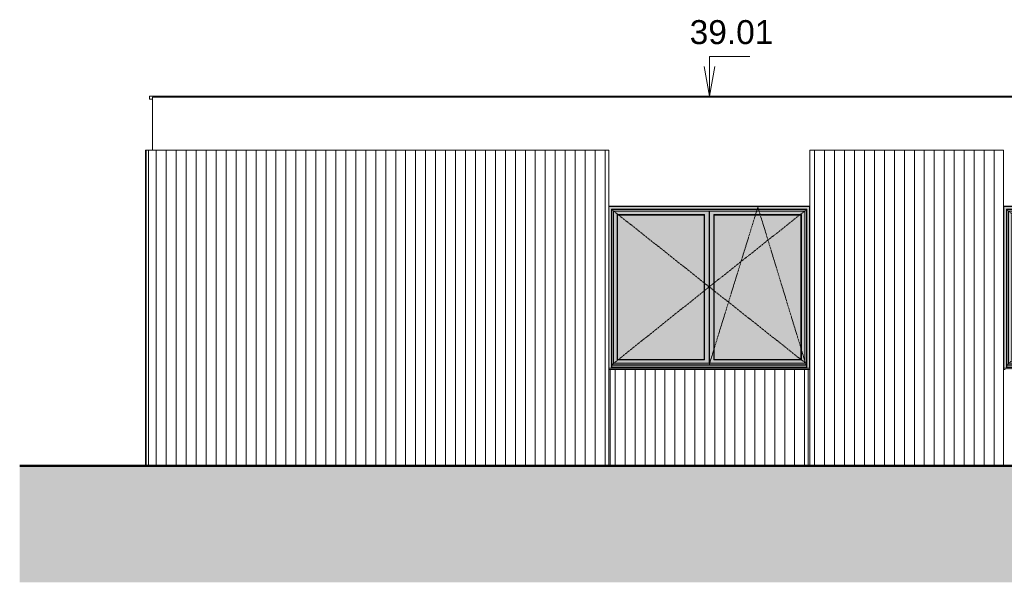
# Model space of a CAD drawing. Header units: millimetres. Extents: x -48837 to 98707, y -908 to 19261.
# Tile 124 of 143: x 16395 to 26266, y -908 to 4731. Entities that reach past the tile are written whole.
import ezdxf

# ---------------------------------------------------------------- set-up
doc = ezdxf.new("R2010")
doc.units = ezdxf.units.MM
doc.linetypes.add('Centre', pattern=[31.75, 6.35, -4.75, 15.9, -4.75])
for name, color, linetype, lineweight in [('A-DETL-GENF', 92, 'Continuous', 9), ('A-DETL-WIDE', 214, 'Continuous', 50), ('A-GENM', 13, 'Continuous', 9), ('A-GLAZ', 151, 'Continuous', 9), ('A-WALL', 113, 'Continuous', 9), ('A-WALL-PATT', 111, 'Continuous', 9), ('G-ANNO-DIMS', 111, 'Continuous', 9)]:
    doc.layers.add(name, color=color, linetype=linetype, lineweight=lineweight)
doc.styles.add('Arial', font='arial.ttf', dxfattribs={"height": 240})
pattern_1 = [(90, (58964, 6430), (-100, 6e-15), [])]

# ---------------------------------------------------------------- blocks, each defined once
blk = doc.blocks.new('Accrotère R_1 - Accrotère R_1-1333940-Coupe 2')
at = {"layer": 'A-GENM'}
for p, q in [((-53731.2, 3933.3), (-53731.2, 3963.3)), ((-38549.1, 3963.3), (-53731.2, 3963.3)), ((-53731.2, 3933.3), (-53701.2, 3933.3))]:
    blk.add_line(p, q, dxfattribs=at)
blk = doc.blocks.new('2 Vantaux - 200 x 160-1522796-Coupe 2')
at = {"layer": 'A-GLAZ'}
for points in [[(-41265.2, 1237.2), (-41265.2, 2859.5), (-41267.1, 2861.3), (-41267.1, 1237.3)], [(-39597.5, 2859.5), (-39252.9, 2859.5), (-39252.9, 2861.3), (-41267.1, 2861.3), (-41265.2, 2859.5), (-40883.6, 2859.5)], [(-41265.2, 1237.2), (-41237.9, 1237.2), (-41237.9, 2832.2), (-39280.2, 2832.2), (-39280.2, 1237.2), (-39252.9, 1237.2), (-39252.9, 2859.5), (-41265.2, 2859.5), (-41265.2, 1237.2)], [(-41237.9, 1237.2), (-41234.7, 1237.6), (-41234.7, 2829), (-41237.9, 2832.2), (-41237.9, 1237.3)], [(-40883.6, 2829), (-39283.4, 2829), (-39280.2, 2832.2), (-41237.9, 2832.2), (-41234.7, 2829)], [(-41183.1, 1322.7), (-41179.1, 1326.8), (-41179.1, 2773.3), (-41183.1, 2777.4), (-41183.1, 1326.8)], [(-40883.6, 2773.3), (-40309.1, 2773.3), (-40305, 2777.4), (-41183.1, 2777.4), (-41179.1, 2773.3)], [(-40305, 1322.7), (-40305, 2777.4), (-40309.1, 2773.3), (-40309.1, 1326.8)], [(-40259.1, 1286.8), (-40259.1, 2813.3), (-40260.6, 2813.3), (-40260.6, 1286.8)], [(-40259.1, 1286.8), (-40257.6, 1286.8), (-40257.6, 2813.3), (-40259.1, 2813.3), (-40259.1, 1334.5)], [(-40213.1, 1322.7), (-40209.1, 1326.8), (-40209.1, 2773.3), (-40213.1, 2777.4), (-40213.1, 1326.8)], [(-39597.5, 2773.3), (-39339.1, 2773.3), (-39335, 2777.4), (-40213.1, 2777.4), (-40209.1, 2773.3)], [(-39335, 1322.7), (-39335, 2777.4), (-39339.1, 2773.3), (-39339.1, 1326.8)], [(-39280.2, 1237.2), (-39280.2, 2832.2), (-39283.4, 2829), (-39283.4, 1237.3)], [(-40309.1, 1322.7), (-40305, 1322.7), (-40309.1, 1326.8), (-41179.1, 1326.8), (-41183.1, 1322.7), (-40562.1, 1322.7)], [(-39339.1, 1322.7), (-39335, 1322.7), (-39339.1, 1326.8), (-40209.1, 1326.8), (-40213.1, 1322.7), (-39436.7, 1322.7)], [(-41265.2, 1236.8), (-39283.4, 1237.6), (-39284.1, 1247.3), (-41234.7, 1246.8), (-41234.7, 1237.3), (-41237.9, 1237.2), (-41267.1, 1236.8)], [(-39267.9, 1224.3), (-39252.9, 1224.3), (-39252.9, 1236.8), (-41267.1, 1236.8), (-41267.1, 1224.3), (-39276, 1224.3)], [(-39436.7, 1248.3), (-39283.4, 1248.3), (-39283.4, 1267.2), (-41234.7, 1267.2), (-41234.7, 1248.3), (-39597.5, 1248.3)], [(-40562.1, 1267.2), (-39284.1, 1267.7), (-39284.1, 1270.6), (-41234.1, 1270.6), (-41234.1, 1267.2), (-40883.6, 1267.2)], [(-39284.1, 1247.3), (-39284.1, 1248.3), (-39436.7, 1247.3)]]:
    blk.add_hatch(color=254, dxfattribs=at).paths.add_polyline_path(points)
h = blk.add_hatch(color=254, dxfattribs=at)
h.paths.add_polyline_path([(-41234.1, 1270.6), (-39284.1, 1270.6), (-39284.1, 2828.3), (-41234.1, 2828.3), (-41234.1, 1334.5)])
h.paths.add_polyline_path([(-40883.6, 1286.8), (-41219.1, 1286.8), (-41219.1, 2813.3), (-39299.1, 2813.3), (-39299.1, 1286.8), (-40562.1, 1286.8)])
h = blk.add_hatch(color=254, dxfattribs=at)
h.paths.add_polyline_path([(-41219.1, 1286.8), (-40260.6, 1286.8), (-40260.8, 2813.3), (-41219.1, 2813.3), (-41219.1, 1334.5)])
h.paths.add_polyline_path([(-40562.1, 1322.7), (-41183.1, 1322.7), (-41183.1, 2777.4), (-40305, 2777.4), (-40305, 1322.7)])
h = blk.add_hatch(color=254, dxfattribs=at)
h.paths.add_polyline_path([(-41179.1, 1326.8), (-40309.1, 1326.8), (-40309.1, 2773.3), (-41179.1, 2773.3), (-41179.1, 1334.5)])
h.paths.add_polyline_path([(-39597.5, 1326.8), (-39339.1, 1326.8), (-39339.1, 2773.3), (-40209.1, 2773.3), (-40209.1, 1326.8)])
h = blk.add_hatch(color=254, dxfattribs=at)
h.paths.add_polyline_path([(-39597.5, 1286.8), (-39299.1, 1286.8), (-39299.1, 2813.3), (-40257.6, 2813.3), (-40257.3, 1286.8), (-40081.1, 1286.8)])
h.paths.add_polyline_path([(-39335, 1322.7), (-40213.1, 1322.7), (-40213.1, 2777.4), (-39335, 2777.4), (-39335, 1334.5)])
h = blk.add_hatch(color=254, dxfattribs=at)
h.paths.add_polyline_path([(-41234.7, 1246.8), (-41234.1, 1246.9), (-41234.7, 1248.3)])
h.paths.add_polyline_path([(-41234.7, 1267.6), (-41234.1, 1267.7), (-41234.7, 1267.7)])
for p, q in [((-41265.2, 2859.5), (-41267.1, 2861.3)), ((-41267.1, 2861.3), (-39252.9, 2861.3)), ((-41265.2, 1237.2), (-41265.2, 2859.5)), ((-39252.9, 2859.5), (-41265.2, 2859.5)), ((-41237.9, 1237.2), (-41237.9, 2832.2)), ((-41234.7, 2829), (-41237.9, 2832.2)), ((-41237.9, 2832.2), (-39280.2, 2832.2)), ((-41234.1, 2828.3), (-41234.7, 2829)), ((-41234.7, 2829), (-41234.7, 1237.3)), ((-41234.7, 2829), (-39283.4, 2829)), ((-41234.1, 2828.3), (-41234.1, 1267.7)), ((-39284.1, 2828.3), (-41234.1, 2828.3)), ((-41219.1, 2813.3), (-41219.1, 1286.8)), ((-41219.1, 2813.3), (-39299.1, 2813.3)), ((-41179.1, 2773.3), (-41183.1, 2777.4)), ((-41183.1, 1322.7), (-41183.1, 2777.4)), ((-41183.1, 2777.4), (-40305, 2777.4)), ((-41179.1, 2773.3), (-41179.1, 1326.8)), ((-41179.1, 2773.3), (-40309.1, 2773.3)), ((-40305, 2777.4), (-40309.1, 2773.3)), ((-40309.1, 1326.8), (-40309.1, 2773.3)), ((-40305, 1322.7), (-40305, 2777.4)), ((-40260.6, 2813.3), (-40260.6, 1286.8)), ((-40259.1, 1286.8), (-40259.1, 2813.3)), ((-40259.1, 2813.3), (-40259.1, 1286.8)), ((-40257.6, 2813.3), (-40257.6, 1286.8)), ((-40209.1, 2773.3), (-40213.1, 2777.4)), ((-40213.1, 1322.7), (-40213.1, 2777.4)), ((-40213.1, 2777.4), (-39335, 2777.4)), ((-40209.1, 1326.8), (-40209.1, 2773.3)), ((-40209.1, 2773.3), (-39339.1, 2773.3)), ((-39335, 2777.4), (-39339.1, 2773.3)), ((-39339.1, 2773.3), (-39339.1, 1326.8)), ((-39335, 1322.7), (-39335, 2777.4)), ((-39299.1, 1286.8), (-39299.1, 2813.3)), ((-39283.4, 2829), (-39284.1, 2828.3)), ((-39284.1, 1267.7), (-39284.1, 2828.3)), ((-39280.2, 2832.2), (-39283.4, 2829)), ((-39283.4, 1237.3), (-39283.4, 2829)), ((-39280.2, 2832.2), (-39280.2, 1237.2)), ((-41219.1, 1286.8), (-39299.1, 1286.8)), ((-41179.1, 1326.8), (-41183.1, 1322.7)), ((-40305, 1322.7), (-41183.1, 1322.7)), ((-41179.1, 1326.8), (-40309.1, 1326.8)), ((-40309.1, 1326.8), (-40305, 1322.7)), ((-40209.1, 1326.8), (-40213.1, 1322.7)), ((-39335, 1322.7), (-40213.1, 1322.7)), ((-39339.1, 1326.8), (-40209.1, 1326.8)), ((-39339.1, 1326.8), (-39335, 1322.7)), ((-41265.2, 1237.2), (-41267.1, 1237.3)), ((-39252.9, 1236.8), (-41267.1, 1236.8)), ((-41252.1, 1224.3), (-41267.1, 1224.3)), ((-41237.9, 1237.2), (-41265.2, 1237.2)), ((-41234.7, 1237.3), (-41237.9, 1237.2)), ((-41234.1, 1267.7), (-41234.7, 1267.6)), ((-39283.4, 1267.2), (-41234.7, 1267.2)), ((-41234.7, 1248.3), (-39283.4, 1248.3)), ((-39284.1, 1270.6), (-41234.1, 1270.6)), ((-41234.1, 1248.3), (-41234.1, 1246.8)), ((-39284.1, 1247.3), (-41234.1, 1247.3)), ((-39283.4, 1267.6), (-39284.1, 1267.7)), ((-39284.1, 1246.8), (-39284.1, 1248.3)), ((-39280.2, 1237.2), (-39283.4, 1237.3)), ((-39252.9, 1237.2), (-39280.2, 1237.2)), ((-39252.9, 1224.3), (-39267.9, 1224.3))]:
    blk.add_line(p, q, dxfattribs=at)
at = {"layer": 'A-GLAZ', "linetype": 'Centre'}
for p, q in [((-41227.6, 2821.8), (-40259.1, 2053.3)), ((-39289.1, 2823.3), (-40259.1, 2053.3)), ((-40257.6, 1278.3), (-39771.2, 2853.3)), ((-39771.2, 2853.3), (-39290.6, 1278.3)), ((-40259.1, 2053.3), (-41227.6, 1278.3)), ((-40259.1, 2053.3), (-39289.1, 1285.3))]:
    blk.add_line(p, q, dxfattribs=at)
blk = doc.blocks.new('2 Vantaux - 200 x 160-V38-Coupe 2')
at = {"layer": 'A-GLAZ'}
for points in [[(-47111.9, 2859.5), (-47110.4, 2861.3), (-49124.6, 2861.3), (-49124.2, 2859.5), (-47314.3, 2859.5)], [(-49124.2, 1237.2), (-49096.9, 1237.2), (-49096.9, 2832.2), (-47139.2, 2832.2), (-47139.2, 1237.2), (-47111.9, 1237.2), (-47111.9, 2859.5), (-49124.2, 2859.5), (-49124.2, 1237.2)], [(-49096.9, 1237.2), (-49093.7, 1237.6), (-49093.7, 2829), (-49096.9, 2832.2), (-49096.9, 1237.3)], [(-48600.4, 2829), (-47142.4, 2829), (-47139.2, 2832.2), (-49096.9, 2832.2), (-49093.7, 2829)], [(-49042.1, 1322.7), (-49038, 1326.8), (-49038, 2773.3), (-49042.1, 2777.4), (-49042.1, 1326.8)], [(-48600.4, 2773.3), (-48168, 2773.3), (-48164, 2777.4), (-49042.1, 2777.4), (-49038, 2773.3)], [(-48164, 1322.7), (-48164, 2777.4), (-48168, 2773.3), (-48168, 1326.8)], [(-48118.1, 1286.8), (-48118, 1286.8), (-48118, 2813.3), (-48119.5, 2813.3), (-48119.5, 1286.8)], [(-48118, 1286.8), (-48116.5, 1286.8), (-48116.5, 2813.3), (-48118, 2813.3), (-48118, 1334.5)], [(-48072.1, 1322.7), (-48068, 1326.8), (-48068, 2773.3), (-48072.1, 2777.4), (-48072.1, 1326.8)], [(-47314.3, 2773.3), (-47198, 2773.3), (-47194, 2777.4), (-48072.1, 2777.4), (-48068, 2773.3)], [(-47194, 1322.7), (-47194, 2777.4), (-47198, 2773.3), (-47198, 1326.8)], [(-47139.2, 1237.2), (-47139.2, 2832.2), (-47142.4, 2829), (-47142.4, 1237.3)], [(-47111.9, 1237.2), (-47110.4, 1237.3), (-47110.4, 2860.9), (-47111.9, 2859.5), (-47111.9, 1334.5)], [(-48168, 1322.7), (-48164, 1322.7), (-48168, 1326.8), (-49038, 1326.8), (-49042.1, 1322.7), (-48278.9, 1322.7)], [(-47198, 1322.7), (-47194, 1322.7), (-47198, 1326.8), (-48068, 1326.8), (-48072.1, 1322.7), (-47314.3, 1322.7)], [(-47125.4, 1224.3), (-47110.4, 1224.3), (-47110.4, 1236.8), (-49124.6, 1236.8), (-49124.6, 1224.3), (-47153.5, 1224.3)], [(-48118.1, 1236.8), (-47142.4, 1237.6), (-47143, 1247.3), (-49093.7, 1246.8), (-49093.7, 1237.3), (-49096.9, 1237.2), (-48278.9, 1236.8)], [(-47153.5, 1248.3), (-47142.4, 1248.3), (-47142.4, 1267.2), (-49093.7, 1267.2), (-49093.7, 1248.3), (-47314.3, 1248.3)], [(-48278.9, 1267.2), (-47143, 1267.7), (-47143, 1270.6), (-49093, 1270.6), (-49093, 1267.2), (-48600.4, 1267.2)], [(-47143, 1247.3), (-47143, 1248.3), (-47153.5, 1247.3)]]:
    blk.add_hatch(color=254, dxfattribs=at).paths.add_polyline_path(points)
h = blk.add_hatch(color=254, dxfattribs=at)
h.paths.add_polyline_path([(-49093, 1270.6), (-47143, 1270.6), (-47143, 2828.3), (-49093, 2828.3), (-49093, 1334.5)])
h.paths.add_polyline_path([(-48118.1, 1286.8), (-49078, 1286.8), (-49078, 2813.3), (-47158, 2813.3), (-47158, 1286.8), (-47957.3, 1286.8)])
h = blk.add_hatch(color=254, dxfattribs=at)
h.paths.add_polyline_path([(-48600.4, 1286.8), (-48119.5, 1286.8), (-48119.8, 2813.3), (-49078, 2813.3), (-49078, 1286.8), (-48910.1, 1286.8)])
h.paths.add_polyline_path([(-48921.9, 1322.7), (-49042.1, 1322.7), (-49042.1, 2777.4), (-48164, 2777.4), (-48164, 1322.7), (-48600.4, 1322.7)])
h = blk.add_hatch(color=254, dxfattribs=at)
h.paths.add_polyline_path([(-47314.3, 1326.8), (-47198, 1326.8), (-47198, 2773.3), (-48068, 2773.3), (-48068, 1326.8), (-47957.3, 1326.8)])
h.paths.add_polyline_path([(-48921.9, 1326.8), (-48168, 1326.8), (-48168, 2773.3), (-49038, 2773.3), (-49038, 1326.8)])
h = blk.add_hatch(color=254, dxfattribs=at)
h.paths.add_polyline_path([(-48116.5, 1286.8), (-47158, 1286.8), (-47158, 2813.3), (-48116.5, 2813.3), (-48116.5, 1334.5)])
h.paths.add_polyline_path([(-47957.3, 1322.7), (-48072.1, 1322.7), (-48072.1, 2777.4), (-47194, 2777.4), (-47194, 1322.7), (-47314.3, 1322.7)])
h = blk.add_hatch(color=254, dxfattribs=at)
h.paths.add_polyline_path([(-49093.7, 1246.8), (-49093, 1246.9), (-49093.7, 1248.3)])
h.paths.add_polyline_path([(-49093.7, 1267.6), (-49093, 1267.7), (-49093.7, 1267.7)])
for p, q in [((-49124.6, 2861.3), (-47110.4, 2861.3)), ((-49124.2, 1237.2), (-49124.2, 2859.5)), ((-47111.9, 2859.5), (-49124.2, 2859.5)), ((-49096.9, 1237.2), (-49096.9, 2832.2)), ((-49093.7, 2829), (-49096.9, 2832.2)), ((-49096.9, 2832.2), (-47139.2, 2832.2)), ((-49093, 2828.3), (-49093.7, 2829)), ((-49093.7, 2829), (-49093.7, 1237.3)), ((-49093.7, 2829), (-47142.4, 2829)), ((-49093, 2828.3), (-49093, 1267.7)), ((-47143, 2828.3), (-49093, 2828.3)), ((-49078, 2813.3), (-49078, 1286.8)), ((-49078, 2813.3), (-47158, 2813.3)), ((-49038, 2773.3), (-49042.1, 2777.4)), ((-49042.1, 1322.7), (-49042.1, 2777.4)), ((-49042.1, 2777.4), (-48164, 2777.4)), ((-49038, 2773.3), (-49038, 1326.8)), ((-49038, 2773.3), (-48168, 2773.3)), ((-48164, 2777.4), (-48168, 2773.3)), ((-48168, 1326.8), (-48168, 2773.3)), ((-48164, 1322.7), (-48164, 2777.4)), ((-48119.5, 2813.3), (-48119.5, 1286.8)), ((-48118, 1286.8), (-48118, 2813.3)), ((-48118, 2813.3), (-48118, 1286.8)), ((-48116.5, 2813.3), (-48116.5, 1286.8)), ((-48068, 2773.3), (-48072.1, 2777.4)), ((-48072.1, 1322.7), (-48072.1, 2777.4)), ((-48072.1, 2777.4), (-47194, 2777.4)), ((-48068, 1326.8), (-48068, 2773.3)), ((-48068, 2773.3), (-47198, 2773.3)), ((-47194, 2777.4), (-47198, 2773.3)), ((-47198, 2773.3), (-47198, 1326.8)), ((-47194, 1322.7), (-47194, 2777.4)), ((-47158, 1286.8), (-47158, 2813.3)), ((-47142.4, 2829), (-47143, 2828.3)), ((-47143, 1267.7), (-47143, 2828.3)), ((-47139.2, 2832.2), (-47142.4, 2829)), ((-47142.4, 1237.3), (-47142.4, 2829)), ((-47139.2, 2832.2), (-47139.2, 1237.2)), ((-47110.4, 2860.9), (-47111.9, 2859.5)), ((-47111.9, 1237.2), (-47111.9, 2859.5)), ((-49078, 1286.8), (-47158, 1286.8)), ((-49038, 1326.8), (-49042.1, 1322.7)), ((-48164, 1322.7), (-49042.1, 1322.7)), ((-49038, 1326.8), (-48168, 1326.8)), ((-48168, 1326.8), (-48164, 1322.7)), ((-48068, 1326.8), (-48072.1, 1322.7)), ((-47194, 1322.7), (-48072.1, 1322.7)), ((-47198, 1326.8), (-48068, 1326.8)), ((-47198, 1326.8), (-47194, 1322.7)), ((-47110.4, 1236.8), (-49124.6, 1236.8)), ((-49109.6, 1224.3), (-49124.6, 1224.3)), ((-49096.9, 1237.2), (-49124.2, 1237.2)), ((-49093.7, 1237.3), (-49096.9, 1237.2)), ((-49093, 1267.7), (-49093.7, 1267.6)), ((-47142.4, 1267.2), (-49093.7, 1267.2)), ((-49093.7, 1248.3), (-47142.4, 1248.3)), ((-47143, 1270.6), (-49093, 1270.6)), ((-49093, 1248.3), (-49093, 1246.8)), ((-47143, 1247.3), (-49093, 1247.3)), ((-47142.4, 1267.6), (-47143, 1267.7)), ((-47143, 1246.8), (-47143, 1248.3)), ((-47139.2, 1237.2), (-47142.4, 1237.3)), ((-47111.9, 1237.2), (-47139.2, 1237.2)), ((-47110.4, 1224.3), (-47125.4, 1224.3)), ((-47110.4, 1237.3), (-47111.9, 1237.2))]:
    blk.add_line(p, q, dxfattribs=at)
at = {"layer": 'A-GLAZ', "linetype": 'Centre'}
for p, q in [((-49086.5, 2821.8), (-48118, 2053.3)), ((-47148, 2823.3), (-48118, 2053.3)), ((-48116.5, 1278.3), (-47630.2, 2853.3)), ((-47630.2, 2853.3), (-47149.5, 1278.3)), ((-48118, 2053.3), (-49086.5, 1278.3)), ((-48118, 2053.3), (-47148, 1285.3))]:
    blk.add_line(p, q, dxfattribs=at)

msp = doc.modelspace()

# ---------------------------------------------------------------- hatches: boundary and pattern name
at = {"layer": 'A-DETL-GENF'}
msp.add_hatch(color=252, dxfattribs=at).paths.add_polyline_path([(72984.292, -907.896), (98706.911, -907.896), (98706.911, 2298.533), (97573.363, 2298.533), (97573.363, 2158.533), (86644.312, 2158.533), (86644.312, 2119.546), (84769.67, 893.308), (84684.312, 893.308), (84684.312, 693.308), (75034.312, 693.308), (75034.312, 663.419), (74055.268, 108.533), (36911.537, 108.533), (36911.537, 258.533), (16394.532, 258.533), (16394.532, -907.896), (71698.161, -907.896)])
at = {"layer": 'A-WALL-PATT'}
h = msp.add_hatch(dxfattribs=at)
h.set_pattern_fill('FP_19', color=256, style=0, pattern_type=2)
h.set_pattern_definition(pattern_1)
h.paths.add_polyline_path([(17655.452, 258.533), (17684.439, 258.533), (17684.439, 3421.873), (17655.452, 3421.873), (17655.452, 1224.308)])
h = msp.add_hatch(dxfattribs=at)
h.set_pattern_fill('FP_19', color=256, style=0, pattern_type=2)
h.set_pattern_definition(pattern_1)
h.paths.add_polyline_path([(28257.679, 258.533), (28257.679, 1224.308), (26273.537, 1224.308), (26273.537, 258.533), (26683.579, 258.533)])
h.paths.add_polyline_path([(17709.278, 258.533), (22301.037, 258.533), (22301.037, 3421.873), (17684.439, 3421.873), (17684.439, 258.533)])
h.paths.add_polyline_path([(22316.037, 258.533), (24300.179, 258.533), (24300.179, 1224.308), (22316.037, 1224.308), (22316.037, 886.021)])
h.paths.add_polyline_path([(24315.179, 258.533), (26258.537, 258.533), (26258.537, 3421.873), (24315.179, 3421.873), (24315.179, 886.021)])
h.paths.add_polyline_path([(28272.679, 258.533), (30158.537, 258.533), (30158.537, 3421.873), (28272.679, 3421.873), (28272.679, 886.021)])
h.paths.add_polyline_path([(32172.679, 258.533), (32866.537, 258.533), (32866.537, 3421.873), (32172.679, 3421.873), (32172.679, 886.021)])
h.paths.add_polyline_path([(31828.103, 258.533), (32157.679, 258.533), (32157.679, 1224.308), (30173.537, 1224.308), (30173.537, 258.533)])

# ---------------------------------------------------------------- linework, layer by layer
at = {"layer": 'A-DETL-WIDE'}
msp.add_line((36911.537, 258.533), (16394.532, 258.533), dxfattribs=at)
at = {"layer": 'A-WALL'}
for p, q in [((32866.537, 3953.308), (17724.439, 3953.308)), ((17724.439, 3953.308), (17724.439, 3421.873)), ((22301.037, 3421.873), (17655.452, 3421.873)), ((17655.452, 3421.873), (17655.452, 258.533)), ((17684.439, 3421.873), (17684.439, 258.533)), ((22301.037, 258.533), (22301.037, 3421.873)), ((26258.537, 3421.873), (24315.179, 3421.873)), ((24315.179, 3421.873), (24315.179, 258.533)), ((26258.537, 258.533), (26258.537, 3421.873)), ((22316.037, 1224.308), (22316.037, 258.533)), ((24300.179, 1224.308), (22316.037, 1224.308)), ((24300.179, 258.533), (24300.179, 1224.308))]:
    msp.add_line(p, q, dxfattribs=at)
at = {"layer": 'G-ANNO-DIMS'}
for p, q in [((23309.885, 4362.547), (23713.564, 4362.547)), ((23309.885, 3963.308), (23309.885, 4362.547)), ((23309.885, 3963.308), (23256.987, 4263.308)), ((23309.885, 3963.308), (23362.783, 4263.308))]:
    msp.add_line(p, q, dxfattribs=at)

# ---------------------------------------------------------------- block references
at = {"layer": 'A-GENM'}
msp.add_blockref('Accrotère R_1 - Accrotère R_1-1333940-Coupe 2', (71425.591, 0), dxfattribs=at)
at = {"layer": 'A-GLAZ'}
for name, p in [('2 Vantaux - 200 x 160-V38-Coupe 2', (71425.591, 0)), ('2 Vantaux - 200 x 160-1522796-Coupe 2', (67525.591, 0))]:
    msp.add_blockref(name, p, dxfattribs=at)

# ---------------------------------------------------------------- texts
at = {"layer": 'G-ANNO-DIMS', "insert": (23111.705, 4726.538), "char_height": 240, "width": 1004.89974, "attachment_point": 1, "line_spacing_factor": 0.941778, "style": 'Arial', "bg_fill": 3, "box_fill_scale": 1.25, "bg_fill_color": 256, "bg_fill_true_color": 13158600, "bg_fill_transparency": 0}
msp.add_mtext('39.01', dxfattribs=at)

doc.saveas('drawing.dxf')
